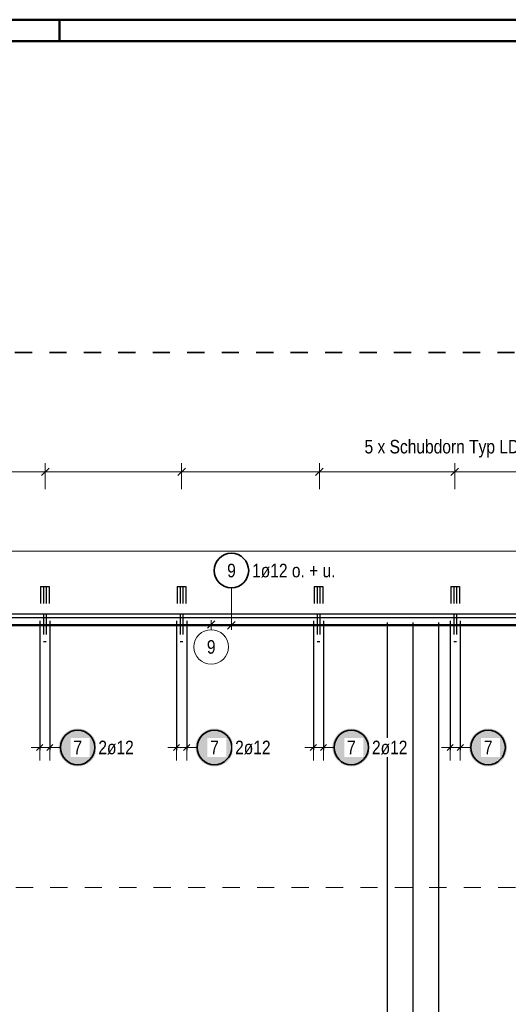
# Model space of a CAD drawing. Header units: millimetres. Extents: x 0 to 30.7, y 0 to 21.
# Tile 6 of 15: x 5 to 7.9, y 15.3 to 21. Entities that reach past the tile are written whole.
import ezdxf

# ---------------------------------------------------------------- set-up
doc = ezdxf.new("R2010")
doc.units = ezdxf.units.MM
doc.linetypes.add('HIDDEN', pattern=[0.375, 0.25, -0.125])
doc.styles.add('Arial Narrow', font='ARIALN.TTF')

msp = doc.modelspace()

# ---------------------------------------------------------------- hatches: boundary and pattern name
at = {"lineweight": 25, "true_color": 0xffffff}
for points in [[(5.466194, 16.8), (5.466127, 16.803839), (5.465927, 16.807673), (5.465592, 16.811498), (5.465124, 16.815309), (5.464523, 16.819101), (5.463791, 16.82287), (5.462927, 16.826611), (5.461933, 16.83032), (5.460811, 16.833992), (5.459561, 16.837622), (5.458185, 16.841207), (5.456684, 16.844741), (5.455062, 16.848221), (5.453319, 16.851642), (5.451457, 16.855), (5.44948, 16.858291), (5.447389, 16.861511), (5.445186, 16.864656), (5.442876, 16.867723), (5.440459, 16.870707), (5.43794, 16.873604), (5.435322, 16.876412), (5.432607, 16.879127), (5.429799, 16.881746), (5.426901, 16.884265), (5.423917, 16.886681), (5.420851, 16.888992), (5.417706, 16.891194), (5.414486, 16.893285), (5.411194, 16.895263), (5.407836, 16.897124), (5.404415, 16.898867), (5.400935, 16.90049), (5.397401, 16.90199), (5.393817, 16.903366), (5.390186, 16.904616), (5.386515, 16.905739), (5.382806, 16.906733), (5.379065, 16.907596), (5.375296, 16.908329), (5.371504, 16.908929), (5.367693, 16.909397), (5.363868, 16.909732), (5.360033, 16.909933), (5.356194, 16.91), (5.352356, 16.909933), (5.348521, 16.909732), (5.344696, 16.909397), (5.340885, 16.908929), (5.337093, 16.908329), (5.333324, 16.907596), (5.329583, 16.906733), (5.325874, 16.905739), (5.322203, 16.904616), (5.318572, 16.903366), (5.314988, 16.90199), (5.311453, 16.90049), (5.307974, 16.898867), (5.304553, 16.897124), (5.301194, 16.895263), (5.297903, 16.893285), (5.294683, 16.891194), (5.291538, 16.888992), (5.288472, 16.886681), (5.285488, 16.884265), (5.28259, 16.881746), (5.279782, 16.879127), (5.277067, 16.876412), (5.274449, 16.873604), (5.27193, 16.870707), (5.269513, 16.867723), (5.267203, 16.864656), (5.265, 16.861511), (5.262909, 16.858291), (5.260932, 16.855), (5.25907, 16.851642), (5.257327, 16.848221), (5.255704, 16.844741), (5.254204, 16.841207), (5.252828, 16.837622), (5.251578, 16.833992), (5.250456, 16.83032), (5.249462, 16.826611), (5.248598, 16.82287), (5.247866, 16.819101), (5.247265, 16.815309), (5.246797, 16.811498), (5.246462, 16.807673), (5.246261, 16.803839), (5.246194, 16.8), (5.246261, 16.796161), (5.246462, 16.792327), (5.246797, 16.788502), (5.247265, 16.784691), (5.247866, 16.780899), (5.248598, 16.77713), (5.249462, 16.773389), (5.250456, 16.76968), (5.251578, 16.766008), (5.252828, 16.762378), (5.254204, 16.758793), (5.255704, 16.755259), (5.257327, 16.751779), (5.25907, 16.748358), (5.260932, 16.745), (5.262909, 16.741709), (5.265, 16.738489), (5.267203, 16.735344), (5.269513, 16.732277), (5.27193, 16.729293), (5.274449, 16.726396), (5.277067, 16.723588), (5.279782, 16.720873), (5.28259, 16.718254), (5.285488, 16.715735), (5.288472, 16.713319), (5.291538, 16.711008), (5.294683, 16.708806), (5.297903, 16.706715), (5.301194, 16.704737), (5.304553, 16.702876), (5.307974, 16.701133), (5.311453, 16.69951), (5.314988, 16.69801), (5.318572, 16.696634), (5.322203, 16.695384), (5.325874, 16.694261), (5.329583, 16.693267), (5.333324, 16.692404), (5.337093, 16.691671), (5.340885, 16.691071), (5.344696, 16.690603), (5.348521, 16.690268), (5.352356, 16.690067), (5.356194, 16.69), (5.360033, 16.690067), (5.363868, 16.690268), (5.367693, 16.690603), (5.371504, 16.691071), (5.375296, 16.691671), (5.379065, 16.692404), (5.382806, 16.693267), (5.386515, 16.694261), (5.390186, 16.695384), (5.393817, 16.696634), (5.397401, 16.69801), (5.400935, 16.69951), (5.404415, 16.701133), (5.407836, 16.702876), (5.411194, 16.704737), (5.414486, 16.706715), (5.417706, 16.708806), (5.420851, 16.711008), (5.423917, 16.713319), (5.426901, 16.715735), (5.429799, 16.718254), (5.432607, 16.720873), (5.435322, 16.723588), (5.43794, 16.726396), (5.440459, 16.729293), (5.442876, 16.732277), (5.445186, 16.735344), (5.447389, 16.738489), (5.44948, 16.741709), (5.451457, 16.745), (5.453319, 16.748358), (5.455062, 16.751779), (5.456684, 16.755259), (5.458185, 16.758793), (5.459561, 16.762378), (5.460811, 16.766008), (5.461933, 16.76968), (5.462927, 16.773389), (5.463791, 16.77713), (5.464523, 16.780899), (5.465124, 16.784691), (5.465592, 16.788502), (5.465927, 16.792327)], [(6.260361, 16.8), (6.260294, 16.803839), (6.260093, 16.807673), (6.259759, 16.811498), (6.259291, 16.815309), (6.25869, 16.819101), (6.257957, 16.82287), (6.257094, 16.826611), (6.2561, 16.83032), (6.254977, 16.833992), (6.253727, 16.837622), (6.252351, 16.841207), (6.250851, 16.844741), (6.249228, 16.848221), (6.247485, 16.851642), (6.245624, 16.855), (6.243646, 16.858291), (6.241555, 16.861511), (6.239353, 16.864656), (6.237042, 16.867723), (6.234626, 16.870707), (6.232107, 16.873604), (6.229489, 16.876412), (6.226774, 16.879127), (6.223966, 16.881746), (6.221068, 16.884265), (6.218084, 16.886681), (6.215018, 16.888992), (6.211872, 16.891194), (6.208652, 16.893285), (6.205361, 16.895263), (6.202003, 16.897124), (6.198582, 16.898867), (6.195102, 16.90049), (6.191568, 16.90199), (6.187983, 16.903366), (6.184353, 16.904616), (6.180681, 16.905739), (6.176973, 16.906733), (6.173231, 16.907596), (6.169462, 16.908329), (6.16567, 16.908929), (6.161859, 16.909397), (6.158034, 16.909732), (6.1542, 16.909933), (6.150361, 16.91), (6.146522, 16.909933), (6.142688, 16.909732), (6.138863, 16.909397), (6.135052, 16.908929), (6.13126, 16.908329), (6.127491, 16.907596), (6.12375, 16.906733), (6.120041, 16.905739), (6.116369, 16.904616), (6.112739, 16.903366), (6.109154, 16.90199), (6.10562, 16.90049), (6.10214, 16.898867), (6.098719, 16.897124), (6.095361, 16.895263), (6.09207, 16.893285), (6.08885, 16.891194), (6.085705, 16.888992), (6.082638, 16.886681), (6.079654, 16.884265), (6.076757, 16.881746), (6.073949, 16.879127), (6.071234, 16.876412), (6.068615, 16.873604), (6.066096, 16.870707), (6.06368, 16.867723), (6.061369, 16.864656), (6.059167, 16.861511), (6.057076, 16.858291), (6.055098, 16.855), (6.053237, 16.851642), (6.051494, 16.848221), (6.049871, 16.844741), (6.048371, 16.841207), (6.046995, 16.837622), (6.045745, 16.833992), (6.044622, 16.83032), (6.043629, 16.826611), (6.042765, 16.82287), (6.042032, 16.819101), (6.041432, 16.815309), (6.040964, 16.811498), (6.040629, 16.807673), (6.040428, 16.803839), (6.040361, 16.8), (6.040428, 16.796161), (6.040629, 16.792327), (6.040964, 16.788502), (6.041432, 16.784691), (6.042032, 16.780899), (6.042765, 16.77713), (6.043629, 16.773389), (6.044622, 16.76968), (6.045745, 16.766008), (6.046995, 16.762378), (6.048371, 16.758793), (6.049871, 16.755259), (6.051494, 16.751779), (6.053237, 16.748358), (6.055098, 16.745), (6.057076, 16.741709), (6.059167, 16.738489), (6.061369, 16.735344), (6.06368, 16.732277), (6.066096, 16.729293), (6.068615, 16.726396), (6.071234, 16.723588), (6.073949, 16.720873), (6.076757, 16.718254), (6.079654, 16.715735), (6.082638, 16.713319), (6.085705, 16.711008), (6.08885, 16.708806), (6.09207, 16.706715), (6.095361, 16.704737), (6.098719, 16.702876), (6.10214, 16.701133), (6.10562, 16.69951), (6.109154, 16.69801), (6.112739, 16.696634), (6.116369, 16.695384), (6.120041, 16.694261), (6.12375, 16.693267), (6.127491, 16.692404), (6.13126, 16.691671), (6.135052, 16.691071), (6.138863, 16.690603), (6.142688, 16.690268), (6.146522, 16.690067), (6.150361, 16.69), (6.1542, 16.690067), (6.158034, 16.690268), (6.161859, 16.690603), (6.16567, 16.691071), (6.169462, 16.691671), (6.173231, 16.692404), (6.176973, 16.693267), (6.180681, 16.694261), (6.184353, 16.695384), (6.187983, 16.696634), (6.191568, 16.69801), (6.195102, 16.69951), (6.198582, 16.701133), (6.202003, 16.702876), (6.205361, 16.704737), (6.208652, 16.706715), (6.211872, 16.708806), (6.215018, 16.711008), (6.218084, 16.713319), (6.221068, 16.715735), (6.223966, 16.718254), (6.226774, 16.720873), (6.229489, 16.723588), (6.232107, 16.726396), (6.234626, 16.729293), (6.237042, 16.732277), (6.239353, 16.735344), (6.241555, 16.738489), (6.243646, 16.741709), (6.245624, 16.745), (6.247485, 16.748358), (6.249228, 16.751779), (6.250851, 16.755259), (6.252351, 16.758793), (6.253727, 16.762378), (6.254977, 16.766008), (6.2561, 16.76968), (6.257094, 16.773389), (6.257957, 16.77713), (6.25869, 16.780899), (6.259291, 16.784691), (6.259759, 16.788502), (6.260093, 16.792327)], [(7.054528, 16.8), (7.054461, 16.803839), (7.05426, 16.807673), (7.053925, 16.811498), (7.053457, 16.815309), (7.052857, 16.819101), (7.052124, 16.82287), (7.05126, 16.826611), (7.050267, 16.83032), (7.049144, 16.833992), (7.047894, 16.837622), (7.046518, 16.841207), (7.045018, 16.844741), (7.043395, 16.848221), (7.041652, 16.851642), (7.039791, 16.855), (7.037813, 16.858291), (7.035722, 16.861511), (7.03352, 16.864656), (7.031209, 16.867723), (7.028793, 16.870707), (7.026274, 16.873604), (7.023655, 16.876412), (7.02094, 16.879127), (7.018132, 16.881746), (7.015234, 16.884265), (7.012251, 16.886681), (7.009184, 16.888992), (7.006039, 16.891194), (7.002819, 16.893285), (6.999528, 16.895263), (6.99617, 16.897124), (6.992749, 16.898867), (6.989269, 16.90049), (6.985735, 16.90199), (6.98215, 16.903366), (6.97852, 16.904616), (6.974848, 16.905739), (6.971139, 16.906733), (6.967398, 16.907596), (6.963629, 16.908329), (6.959837, 16.908929), (6.956026, 16.909397), (6.952201, 16.909732), (6.948367, 16.909933), (6.944528, 16.91), (6.940689, 16.909933), (6.936855, 16.909732), (6.93303, 16.909397), (6.929219, 16.908929), (6.925427, 16.908329), (6.921658, 16.907596), (6.917916, 16.906733), (6.914208, 16.905739), (6.910536, 16.904616), (6.906906, 16.903366), (6.903321, 16.90199), (6.899787, 16.90049), (6.896307, 16.898867), (6.892886, 16.897124), (6.889528, 16.895263), (6.886237, 16.893285), (6.883017, 16.891194), (6.879871, 16.888992), (6.876805, 16.886681), (6.873821, 16.884265), (6.870923, 16.881746), (6.868115, 16.879127), (6.8654, 16.876412), (6.862782, 16.873604), (6.860263, 16.870707), (6.857847, 16.867723), (6.855536, 16.864656), (6.853334, 16.861511), (6.851243, 16.858291), (6.849265, 16.855), (6.847404, 16.851642), (6.84566, 16.848221), (6.844038, 16.844741), (6.842538, 16.841207), (6.841162, 16.837622), (6.839912, 16.833992), (6.838789, 16.83032), (6.837795, 16.826611), (6.836932, 16.82287), (6.836199, 16.819101), (6.835598, 16.815309), (6.83513, 16.811498), (6.834796, 16.807673), (6.834595, 16.803839), (6.834528, 16.8), (6.834595, 16.796161), (6.834796, 16.792327), (6.83513, 16.788502), (6.835598, 16.784691), (6.836199, 16.780899), (6.836932, 16.77713), (6.837795, 16.773389), (6.838789, 16.76968), (6.839912, 16.766008), (6.841162, 16.762378), (6.842538, 16.758793), (6.844038, 16.755259), (6.84566, 16.751779), (6.847404, 16.748358), (6.849265, 16.745), (6.851243, 16.741709), (6.853334, 16.738489), (6.855536, 16.735344), (6.857847, 16.732277), (6.860263, 16.729293), (6.862782, 16.726396), (6.8654, 16.723588), (6.868115, 16.720873), (6.870923, 16.718254), (6.873821, 16.715735), (6.876805, 16.713319), (6.879871, 16.711008), (6.883017, 16.708806), (6.886237, 16.706715), (6.889528, 16.704737), (6.892886, 16.702876), (6.896307, 16.701133), (6.899787, 16.69951), (6.903321, 16.69801), (6.906906, 16.696634), (6.910536, 16.695384), (6.914208, 16.694261), (6.917916, 16.693267), (6.921658, 16.692404), (6.925427, 16.691671), (6.929219, 16.691071), (6.93303, 16.690603), (6.936855, 16.690268), (6.940689, 16.690067), (6.944528, 16.69), (6.948367, 16.690067), (6.952201, 16.690268), (6.956026, 16.690603), (6.959837, 16.691071), (6.963629, 16.691671), (6.967398, 16.692404), (6.971139, 16.693267), (6.974848, 16.694261), (6.97852, 16.695384), (6.98215, 16.696634), (6.985735, 16.69801), (6.989269, 16.69951), (6.992749, 16.701133), (6.99617, 16.702876), (6.999528, 16.704737), (7.002819, 16.706715), (7.006039, 16.708806), (7.009184, 16.711008), (7.012251, 16.713319), (7.015234, 16.715735), (7.018132, 16.718254), (7.02094, 16.720873), (7.023655, 16.723588), (7.026274, 16.726396), (7.028793, 16.729293), (7.031209, 16.732277), (7.03352, 16.735344), (7.035722, 16.738489), (7.037813, 16.741709), (7.039791, 16.745), (7.041652, 16.748358), (7.043395, 16.751779), (7.045018, 16.755259), (7.046518, 16.758793), (7.047894, 16.762378), (7.049144, 16.766008), (7.050267, 16.76968), (7.05126, 16.773389), (7.052124, 16.77713), (7.052857, 16.780899), (7.053457, 16.784691), (7.053925, 16.788502), (7.05426, 16.792327)], [(7.848694, 16.8), (7.848627, 16.803839), (7.848427, 16.807673), (7.848092, 16.811498), (7.847624, 16.815309), (7.847023, 16.819101), (7.846291, 16.82287), (7.845427, 16.826611), (7.844433, 16.83032), (7.843311, 16.833992), (7.842061, 16.837622), (7.840685, 16.841207), (7.839184, 16.844741), (7.837562, 16.848221), (7.835819, 16.851642), (7.833957, 16.855), (7.83198, 16.858291), (7.829889, 16.861511), (7.827686, 16.864656), (7.825376, 16.867723), (7.822959, 16.870707), (7.82044, 16.873604), (7.817822, 16.876412), (7.815107, 16.879127), (7.812299, 16.881746), (7.809401, 16.884265), (7.806417, 16.886681), (7.803351, 16.888992), (7.800206, 16.891194), (7.796986, 16.893285), (7.793694, 16.895263), (7.790336, 16.897124), (7.786915, 16.898867), (7.783435, 16.90049), (7.779901, 16.90199), (7.776317, 16.903366), (7.772686, 16.904616), (7.769015, 16.905739), (7.765306, 16.906733), (7.761565, 16.907596), (7.757796, 16.908329), (7.754004, 16.908929), (7.750193, 16.909397), (7.746368, 16.909732), (7.742533, 16.909933), (7.738694, 16.91), (7.734856, 16.909933), (7.731021, 16.909732), (7.727196, 16.909397), (7.723385, 16.908929), (7.719593, 16.908329), (7.715824, 16.907596), (7.712083, 16.906733), (7.708374, 16.905739), (7.704703, 16.904616), (7.701072, 16.903366), (7.697488, 16.90199), (7.693953, 16.90049), (7.690474, 16.898867), (7.687053, 16.897124), (7.683694, 16.895263), (7.680403, 16.893285), (7.677183, 16.891194), (7.674038, 16.888992), (7.670972, 16.886681), (7.667988, 16.884265), (7.66509, 16.881746), (7.662282, 16.879127), (7.659567, 16.876412), (7.656949, 16.873604), (7.65443, 16.870707), (7.652013, 16.867723), (7.649703, 16.864656), (7.6475, 16.861511), (7.645409, 16.858291), (7.643432, 16.855), (7.64157, 16.851642), (7.639827, 16.848221), (7.638204, 16.844741), (7.636704, 16.841207), (7.635328, 16.837622), (7.634078, 16.833992), (7.632956, 16.83032), (7.631962, 16.826611), (7.631098, 16.82287), (7.630366, 16.819101), (7.629765, 16.815309), (7.629297, 16.811498), (7.628962, 16.807673), (7.628761, 16.803839), (7.628694, 16.8), (7.628761, 16.796161), (7.628962, 16.792327), (7.629297, 16.788502), (7.629765, 16.784691), (7.630366, 16.780899), (7.631098, 16.77713), (7.631962, 16.773389), (7.632956, 16.76968), (7.634078, 16.766008), (7.635328, 16.762378), (7.636704, 16.758793), (7.638204, 16.755259), (7.639827, 16.751779), (7.64157, 16.748358), (7.643432, 16.745), (7.645409, 16.741709), (7.6475, 16.738489), (7.649703, 16.735344), (7.652013, 16.732277), (7.65443, 16.729293), (7.656949, 16.726396), (7.659567, 16.723588), (7.662282, 16.720873), (7.66509, 16.718254), (7.667988, 16.715735), (7.670972, 16.713319), (7.674038, 16.711008), (7.677183, 16.708806), (7.680403, 16.706715), (7.683694, 16.704737), (7.687053, 16.702876), (7.690474, 16.701133), (7.693953, 16.69951), (7.697488, 16.69801), (7.701072, 16.696634), (7.704703, 16.695384), (7.708374, 16.694261), (7.712083, 16.693267), (7.715824, 16.692404), (7.719593, 16.691671), (7.723385, 16.691071), (7.727196, 16.690603), (7.731021, 16.690268), (7.734856, 16.690067), (7.738694, 16.69), (7.742533, 16.690067), (7.746368, 16.690268), (7.750193, 16.690603), (7.754004, 16.691071), (7.757796, 16.691671), (7.761565, 16.692404), (7.765306, 16.693267), (7.769015, 16.694261), (7.772686, 16.695384), (7.776317, 16.696634), (7.779901, 16.69801), (7.783435, 16.69951), (7.786915, 16.701133), (7.790336, 16.702876), (7.793694, 16.704737), (7.796986, 16.706715), (7.800206, 16.708806), (7.803351, 16.711008), (7.806417, 16.713319), (7.809401, 16.715735), (7.812299, 16.718254), (7.815107, 16.720873), (7.817822, 16.723588), (7.82044, 16.726396), (7.822959, 16.729293), (7.825376, 16.732277), (7.827686, 16.735344), (7.829889, 16.738489), (7.83198, 16.741709), (7.833957, 16.745), (7.835819, 16.748358), (7.837562, 16.751779), (7.839184, 16.755259), (7.840685, 16.758793), (7.842061, 16.762378), (7.843311, 16.766008), (7.844433, 16.76968), (7.845427, 16.773389), (7.846291, 16.77713), (7.847023, 16.780899), (7.847624, 16.784691), (7.848092, 16.788502), (7.848427, 16.792327)]]:
    msp.add_hatch(color=7, dxfattribs=at).paths.add_polyline_path(points)

# ---------------------------------------------------------------- linework, layer by layer
at = {"color": 4, "linetype": 'Continuous', "lineweight": 50}
for p, q in [((29.725, 21.025), (0, 21.025)), ((5.25, 21.025), (5.25, 20.9)), ((29.6, 20.9), (0.5, 20.9))]:
    msp.add_line(p, q, dxfattribs=at)
at = {"color": 2, "linetype": 'HIDDEN', "lineweight": 35, "ltscale": 0.25}
msp.add_line((1.592196, 19.092687), (18.622272, 19.092687), dxfattribs=at)
at = {"color": 2, "linetype": 'Continuous', "lineweight": 35}
for p, q in [((5.190557, 18.422097), (5.146363, 18.377903)), ((5.190557, 18.422097), (5.146363, 18.377903)), ((5.981662, 18.422097), (5.937468, 18.377903)), ((5.981662, 18.422097), (5.937468, 18.377903)), ((6.781486, 18.422097), (6.737292, 18.377903)), ((6.781486, 18.422097), (6.737292, 18.377903)), ((7.566934, 18.422097), (7.52274, 18.377903)), ((7.566934, 18.422097), (7.52274, 18.377903))]:
    msp.add_line(p, q, dxfattribs=at)
at = {"color": 6, "linetype": 'Continuous', "lineweight": 13}
for p, q in [((5.16846, 18.45), (5.16846, 18.3)), ((5.16846, 18.45), (5.16846, 18.3)), ((5.959565, 18.45), (5.959565, 18.3)), ((5.959565, 18.45), (5.959565, 18.3)), ((6.759389, 18.45), (6.759389, 18.3)), ((6.759389, 18.45), (6.759389, 18.3)), ((7.544837, 18.45), (7.544837, 18.3)), ((7.544837, 18.45), (7.544837, 18.3)), ((4.321232, 18.4), (5.21846, 18.4)), ((5.11846, 18.4), (6.009565, 18.4)), ((5.909565, 18.4), (6.809389, 18.4)), ((6.709389, 18.4), (7.594837, 18.4)), ((7.494837, 18.4), (8.386408, 18.4))]:
    msp.add_line(p, q, dxfattribs=at)
at = {"color": 5, "linetype": 'Continuous', "lineweight": 18}
for p, q in [((18.022514, 17.94), (3.447066, 17.94)), ((6.248953, 17.72714), (6.248953, 17.483847)), ((5.135899, 16.725), (5.135899, 16.875)), ((5.194899, 16.725), (5.194899, 16.875)), ((5.930065, 16.725), (5.930065, 16.875)), ((5.989065, 16.725), (5.989065, 16.875)), ((6.724232, 16.725), (6.724232, 16.875)), ((6.783232, 16.725), (6.783232, 16.875)), ((7.518399, 16.725), (7.518399, 16.875)), ((7.577399, 16.725), (7.577399, 16.875)), ((5.244899, 16.8), (5.085899, 16.8)), ((5.256194, 16.8), (5.244899, 16.8)), ((6.039065, 16.8), (5.880065, 16.8)), ((6.050361, 16.8), (6.039065, 16.8)), ((6.833232, 16.8), (6.674232, 16.8)), ((6.844528, 16.8), (6.833232, 16.8)), ((7.627399, 16.8), (7.468399, 16.8)), ((7.638694, 16.8), (7.627399, 16.8))]:
    msp.add_line(p, q, dxfattribs=at)
at = {"color": 3, "linetype": 'HIDDEN', "lineweight": 25, "ltscale": 0.25}
for p, q in [((5.14055, 17.73486), (5.142453, 17.73486)), ((5.14055, 17.73486), (5.14055, 17.57486)), ((5.142453, 17.73486), (5.147872, 17.73486)), ((5.147872, 17.73486), (5.155983, 17.73486)), ((5.155983, 17.73486), (5.16555, 17.73486)), ((5.157399, 17.73486), (5.157399, 17.57486)), ((5.16555, 17.73486), (5.175117, 17.73486)), ((5.173399, 17.73486), (5.173399, 17.57486)), ((5.175117, 17.73486), (5.183227, 17.73486)), ((5.183227, 17.73486), (5.188647, 17.73486)), ((5.188647, 17.73486), (5.19055, 17.73486)), ((5.19055, 17.73486), (5.19055, 17.57486)), ((5.934716, 17.73486), (5.936619, 17.73486)), ((5.934716, 17.73486), (5.934716, 17.57486)), ((5.936619, 17.73486), (5.942039, 17.73486)), ((5.942039, 17.73486), (5.950149, 17.73486)), ((5.950149, 17.73486), (5.959716, 17.73486)), ((5.951565, 17.73486), (5.951565, 17.57486)), ((5.959716, 17.73486), (5.969283, 17.73486)), ((5.967565, 17.73486), (5.967565, 17.57486)), ((5.969283, 17.73486), (5.977394, 17.73486)), ((5.977394, 17.73486), (5.982813, 17.73486)), ((5.982813, 17.73486), (5.984716, 17.73486)), ((5.984716, 17.73486), (5.984716, 17.57486)), ((6.728883, 17.73486), (6.730786, 17.73486)), ((6.728883, 17.73486), (6.728883, 17.57486)), ((6.730786, 17.73486), (6.736205, 17.73486)), ((6.736205, 17.73486), (6.744316, 17.73486)), ((6.744316, 17.73486), (6.753883, 17.73486)), ((6.745732, 17.73486), (6.745732, 17.57486)), ((6.753883, 17.73486), (6.76345, 17.73486)), ((6.761732, 17.73486), (6.761732, 17.57486)), ((6.76345, 17.73486), (6.771561, 17.73486)), ((6.771561, 17.73486), (6.77698, 17.73486)), ((6.77698, 17.73486), (6.778883, 17.73486)), ((6.778883, 17.73486), (6.778883, 17.57486)), ((7.52305, 17.73486), (7.524953, 17.73486)), ((7.52305, 17.73486), (7.52305, 17.57486)), ((7.524953, 17.73486), (7.530372, 17.73486)), ((7.530372, 17.73486), (7.538483, 17.73486)), ((7.538483, 17.73486), (7.54805, 17.73486)), ((7.539899, 17.73486), (7.539899, 17.57486)), ((7.54805, 17.73486), (7.557617, 17.73486)), ((7.555899, 17.73486), (7.555899, 17.57486)), ((7.557617, 17.73486), (7.565727, 17.73486)), ((7.565727, 17.73486), (7.571147, 17.73486)), ((7.571147, 17.73486), (7.57305, 17.73486)), ((7.57305, 17.73486), (7.57305, 17.57486)), ((5.157399, 17.554847), (5.157399, 17.41486)), ((5.173399, 17.554847), (5.173399, 17.41486)), ((5.951565, 17.554847), (5.951565, 17.41486)), ((5.967565, 17.554847), (5.967565, 17.41486)), ((6.745732, 17.554847), (6.745732, 17.41486)), ((6.761732, 17.554847), (6.761732, 17.41486)), ((7.539899, 17.554847), (7.539899, 17.41486)), ((7.555899, 17.554847), (7.555899, 17.41486)), ((5.157399, 17.41486), (5.158007, 17.41486)), ((5.158007, 17.41486), (5.159742, 17.41486)), ((5.159742, 17.41486), (5.162337, 17.41486)), ((5.162337, 17.41486), (5.165399, 17.41486)), ((5.165399, 17.41486), (5.16846, 17.41486)), ((5.16846, 17.41486), (5.171055, 17.41486)), ((5.171055, 17.41486), (5.17279, 17.41486)), ((5.17279, 17.41486), (5.173399, 17.41486)), ((5.951565, 17.41486), (5.952174, 17.41486)), ((5.952174, 17.41486), (5.953908, 17.41486)), ((5.953908, 17.41486), (5.956504, 17.41486)), ((5.956504, 17.41486), (5.959565, 17.41486)), ((5.959565, 17.41486), (5.962627, 17.41486)), ((5.962627, 17.41486), (5.965222, 17.41486)), ((5.965222, 17.41486), (5.966956, 17.41486)), ((5.966956, 17.41486), (5.967565, 17.41486)), ((6.745732, 17.41486), (6.746341, 17.41486)), ((6.746341, 17.41486), (6.748075, 17.41486)), ((6.748075, 17.41486), (6.75067, 17.41486)), ((6.75067, 17.41486), (6.753732, 17.41486)), ((6.753732, 17.41486), (6.756793, 17.41486)), ((6.756793, 17.41486), (6.759389, 17.41486)), ((6.759389, 17.41486), (6.761123, 17.41486)), ((6.761123, 17.41486), (6.761732, 17.41486)), ((7.539899, 17.41486), (7.540507, 17.41486)), ((7.540507, 17.41486), (7.542242, 17.41486)), ((7.542242, 17.41486), (7.544837, 17.41486)), ((7.544837, 17.41486), (7.547899, 17.41486)), ((7.547899, 17.41486), (7.55096, 17.41486)), ((7.55096, 17.41486), (7.553555, 17.41486)), ((7.553555, 17.41486), (7.55529, 17.41486)), ((7.55529, 17.41486), (7.555899, 17.41486))]:
    msp.add_line(p, q, dxfattribs=at)
at = {"color": 3, "linetype": 'Continuous', "lineweight": 25}
for p, q in [((3.382065, 17.57486), (12.582458, 17.57486)), ((3.382066, 17.554847), (18.067514, 17.554847)), ((5.157399, 17.57486), (5.157399, 17.554847)), ((5.173399, 17.57486), (5.173399, 17.554847)), ((5.951565, 17.57486), (5.951565, 17.554847)), ((5.967565, 17.57486), (5.967565, 17.554847)), ((6.745732, 17.57486), (6.745732, 17.554847)), ((6.761732, 17.57486), (6.761732, 17.554847)), ((7.539899, 17.57486), (7.539899, 17.554847)), ((7.555899, 17.57486), (7.555899, 17.554847)), ((3.412066, 17.508847), (8.712066, 17.508847)), ((5.135899, 17.534847), (5.135899, 16.784847)), ((5.194899, 17.534847), (5.194899, 16.784847)), ((5.930065, 17.534847), (5.930065, 16.784847)), ((5.989065, 17.534847), (5.989065, 16.784847)), ((6.226856, 17.48675), (6.27105, 17.530944)), ((6.724232, 17.534847), (6.724232, 16.784847)), ((6.783232, 17.534847), (6.783232, 16.784847)), ((7.155292, 12.254029), (7.155292, 17.524847)), ((7.304022, 12.254029), (7.304022, 17.524847)), ((7.452751, 12.254029), (7.452751, 17.524847)), ((7.518399, 17.534847), (7.518399, 16.784847)), ((7.577399, 17.534847), (7.577399, 16.784847)), ((5.118221, 16.782322), (5.153576, 16.817678)), ((5.177221, 16.782322), (5.212576, 16.817678)), ((5.912388, 16.782322), (5.947743, 16.817678)), ((5.971388, 16.782322), (6.006743, 16.817678)), ((6.706554, 16.782322), (6.74191, 16.817678)), ((6.765554, 16.782322), (6.80091, 16.817678)), ((7.500721, 16.782322), (7.536076, 16.817678)), ((7.559721, 16.782322), (7.595076, 16.817678))]:
    msp.add_line(p, q, dxfattribs=at)
at = {"color": 9, "linetype": 'Continuous', "lineweight": 0}
for p, q in [((3.412066, 17.513847), (8.712066, 17.513847)), ((6.153345, 17.535944), (6.10915, 17.49175)), ((6.131248, 17.483853), (6.131248, 17.538847))]:
    msp.add_line(p, q, dxfattribs=at)
at = {"color": 9, "linetype": 'HIDDEN', "lineweight": 0, "ltscale": 0.25}
msp.add_line((18.497272, 15.987213), (2.17032, 15.987213), dxfattribs=at)
at = {"color": 2, "linetype": 'Continuous', "lineweight": 35}
for centre in [(6.248953, 17.82714), (5.356194, 16.8), (6.150361, 16.8), (6.944528, 16.8), (7.738694, 16.8)]:
    msp.add_circle(centre, 0.1, dxfattribs=at)
at = {"color": 9, "linetype": 'Continuous', "lineweight": 0}
msp.add_circle((6.131248, 17.383853), 0.1, dxfattribs=at)

# ---------------------------------------------------------------- texts
at = {"color": 2, "lineweight": 35, "style": 'Arial Narrow'}
msp.add_text('5 x Schubdorn Typ LD-Q- 22 + 9 x Schubdorn Typ LD-22 + 5 x Schubdorn Typ LD-Q-22', height=0.07875, dxfattribs=at).set_placement((7.021466, 18.506944))
at = {"color": 2, "lineweight": 35, "char_height": 0.07875, "attachment_point": 1, "line_spacing_factor": 0.9, "style": 'Arial Narrow'}
for s, insert in [('9', (6.224146, 17.866515)), ('1ø12 o. + u.', (6.368953, 17.866515))]:
    msp.add_mtext(s, dxfattribs=dict(at, insert=insert))
at = {"color": 9, "lineweight": 0, "insert": (6.106441, 17.423228), "char_height": 0.07875, "attachment_point": 1, "line_spacing_factor": 0.9, "style": 'Arial Narrow'}
msp.add_mtext('9', dxfattribs=at)

# ---------------------------------------------------------------- next in the draw order: texts
at = {"color": 2, "lineweight": 35, "char_height": 0.07875, "attachment_point": 1, "line_spacing_factor": 0.9, "style": 'Arial Narrow', "bg_fill": 3, "box_fill_scale": 1.2, "bg_fill_color": 256, "bg_fill_true_color": 13158600, "bg_fill_transparency": 0}
for s, insert in [('7', (5.331388, 16.839375)), ('2ø12', (5.476194, 16.839375)), ('7', (6.125555, 16.839375)), ('2ø12', (6.270361, 16.839375)), ('7', (6.919722, 16.839375)), ('2ø12', (7.064528, 16.839375)), ('7', (7.713888, 16.839375))]:
    msp.add_mtext(s, dxfattribs=dict(at, insert=insert))

doc.saveas('drawing.dxf')
